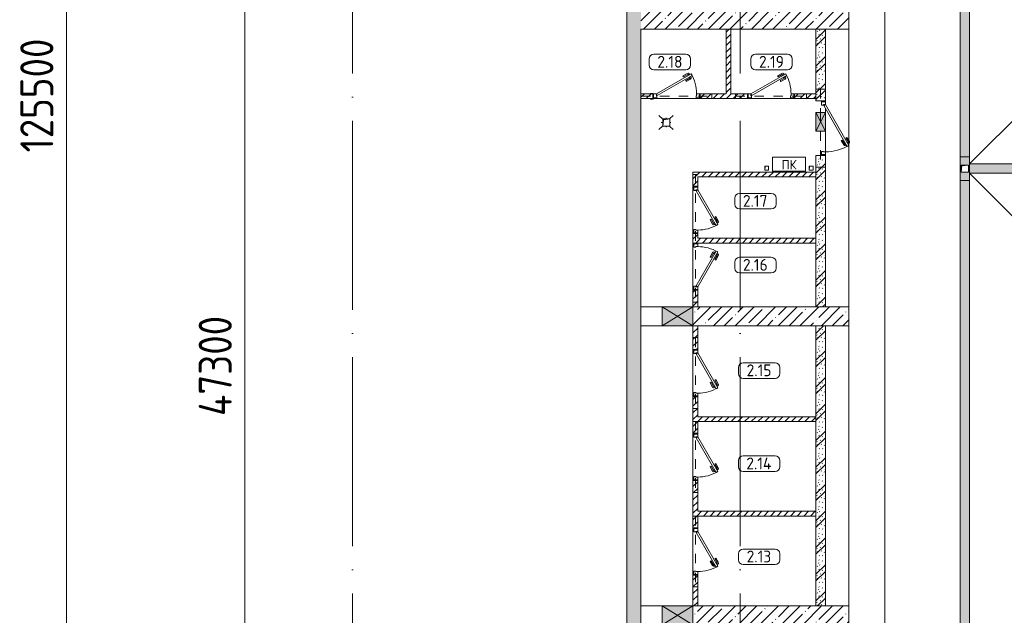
# Model space of a CAD drawing. Header units: millimetres. Extents: x -32229 to 169101, y -13689 to 125138.
# Tile 8 of 202: x -28707 to -7879, y 46450 to 59050. Entities that reach past the tile are written whole.
import ezdxf

# ---------------------------------------------------------------- set-up
doc = ezdxf.new("R2010")
doc.units = ezdxf.units.MM
doc.linetypes.add('3_ Штрих_ 1 х 1 мм', pattern=[400, 200, -200])
doc.linetypes.add('ADSK_Линия сетки', pattern=[5000, 4000, -500, 0, -500])
for name, color, linetype, lineweight in [('A-____-____-DIMS', 7, 'Continuous', 9), ('A-____-____-DIMS-200', 7, 'Continuous', 9), ('A-____-NOTE-TEXT', 5, 'Continuous', 18), ('A-AREA-____-IDEN', 7, 'Continuous', 9), ('A-DOOR-____-MCUT', 7, 'Continuous', 9), ('A-DOOR-____-OTLN', 7, 'Continuous', 18), ('A-DOOR-FRAM-MCUT', 7, 'Continuous', 9), ('A-DOOR-OPNG-OTLN', 7, 'Continuous', 18), ('A-FLOR-____-OTLN', 7, 'Continuous', 18), ('A-GLAZ-____-MCUT', 7, 'Continuous', 9), ('A-GLAZ-____-OTLN', 7, 'Continuous', 18), ('A-WALL-____-MCUT', 7, 'Continuous', 40), ('A-WALL-____-PATT', 7, 'Continuous', 40), ('I-WALL-____-MCUT', 7, 'Continuous', 40), ('M-EQPM-____-OTLN', 7, 'Continuous', 18), ('P-SANR-FIXT-OTLN', 7, 'Continuous', 18), ('S-BEAM-____-OTLN', 7, 'Continuous', 18), ('S-COLS-____-MCUT', 7, 'Continuous', 40), ('S-COLS-____-OTLN', 7, 'Continuous', 18), ('S-GRID-____-OTLN', 7, 'Continuous', 9)]:
    doc.layers.add(name, color=color, linetype=linetype, lineweight=lineweight)
doc.layers.add('A-DETL-____-OTLN', color=7, linetype='Continuous', lineweight=9, true_color=0x00a600)
doc.styles.add('GOST Common', font='GOST_Common.ttf', dxfattribs={"height": 200})
doc.styles.add('GOST Common_4', font='GOST_Common.ttf', dxfattribs={"width": 0.9, "height": 700})
doc.styles.add('GOST Common_5', font='GOST_Common.ttf', dxfattribs={"height": 250})
doc.dimstyles.new('ADSK_Основной_3_5_мм', dxfattribs={"dimscale": 304.8, "dimtxt": 704.000497, "dimasz": 0.492126, "dimexe": 0.984252, "dimexo": 0.984252, "dimgap": 0.19685, "dimtad": 1, "dimdec": 0, "dimdsep": 46, "dimtxsty": 'GOST Common_4', "dimblk1": 'OBLIQUE', "dimblk2": 'OBLIQUE', "dimsah": 1, "dimcen": 0.09, "dimdle": 0.984252, "dimazin": 2, "dimtfac": 1, "dimtdec": 4, "dimtix": 1, "dimtmove": 0, "dimatfit": 3, "dimfxl": 1, "dimtvp": 1, "dimtolj": 1, "dimtzin": 0, "dimarcsym": 2})
pattern_1 = [(45, (0, 0), (-228.0985, 228.0985), []), (45, (228.1, 0), (-228.0985, 228.0985), [403.225, -80.645, 6.706, -73.939])]
pattern_2 = [(135, (300.56, 377.28), (-565.6854, 6e-14), [10, -790]), (135, (349.8, 474.73), (-565.6854, 6e-14), [10, -790]), (135, (423.93, 473.06), (-565.6854, 6e-14), [10, -790]), (135, (229.92, 447.9), (-565.6854, 6e-14), [10, -790]), (135, (155.08, 447.9), (-565.6854, 6e-14), [10, -790]), (135, (114.9, 369.03), (-565.6854, 6e-14), [10, -790]), (135, (132.43, 285.8), (-565.6854, 6e-14), [10, -790]), (135, (214.66, 322), (-565.6854, 6e-14), [10, -790]), (135, (198.16, 261.88), (-565.6854, 6e-14), [10, -790]), (135, (45.2, 272.9), (-565.6854, 6e-14), [10, -790]), (135, (42.32, 336.16), (-565.6854, 6e-14), [10, -790]), (135, (92.26, 192.24), (-565.6854, 6e-14), [10, -790]), (135, (7.07, 149.2), (-565.6854, 6e-14), [10, -790]), (135, (80.6, 95.1), (-565.6854, 6e-14), [10, -790]), (135, (79.53, 36.94), (-565.6854, 6e-14), [10, -790]), (135, (153.87, 74.56), (-565.6854, 6e-14), [10, -790]), (135, (228.35, 124.8), (-565.6854, 6e-14), [10, -790]), (135, (279.75, 180.4), (-565.6854, 6e-14), [10, -790]), (135, (282.9, 31.63), (-565.6854, 6e-14), [10, -790]), (135, (377.38, 53.45), (-565.6854, 6e-14), [10, -790]), (135, (352.28, 102.7), (-565.6854, 6e-14), [10, -790]), (135, (354.05, 0), (-565.6854, 6e-14), [10, -790]), (135, (553.23, 16.45), (-565.6854, 6e-14), [10, -790]), (135, (542.38, 63.45), (-565.6854, 6e-14), [10, -790]), (135, (536.58, 239.3), (-565.6854, 6e-14), [10, -790]), (135, (475.85, 203.9), (-565.6854, 6e-14), [10, -790]), (135, (475.85, 316.54), (-565.6854, 6e-14), [10, -790]), (135, (520.8, 408.7), (-565.6854, 6e-14), [10, -790]), (135, (551.1, 470.8), (-565.6854, 6e-14), [10, -790]), (135, (235.25, 537.93), (-565.6854, 6e-14), [10, -790]), (135, (407.25, 547.65), (-565.6854, 6e-14), [10, -790]), (135, (94.5, 558.6), (-565.6854, 6e-14), [10, -790]), (135, (46.4, 532.3), (-565.6854, 6e-14), [10, -790]), (135, (85.56, 465.04), (-565.6854, 6e-14), [10, -790]), (135, (355.53, 181.14), (-565.6854, 6e-14), [10, -790]), (135, (362.23, 243.6), (-565.6854, 6e-14), [10, -790]), (135, (413.45, 344.1), (-565.6854, 6e-14), [10, -790]), (135, (286.3, 273.25), (-565.6854, 6e-14), [10, -790]), (135, (423.02, 263.72), (-565.6854, 6e-14), [10, -790]), (135, (162.94, 190.2), (-565.6854, 6e-14), [10, -790]), (135, (470.25, 120.93), (-565.6854, 6e-14), [10, -790]), (135, (484.48, 9.78), (-565.6854, 6e-14), [10, -790]), (45, (0, 212.13), (-565.6854, 0), []), (45, (212.13, 0), (-565.6854, 0), []), (45, (353.55, 0), (-565.6854, 0), []), (45, (0, 353.55), (-565.6854, 0), [])]
pattern_3 = [(45, (0, 0), (-70.71068, 70.71068), [])]

# ---------------------------------------------------------------- blocks, each defined once
blk = doc.blocks.new('КР-Проем - Настраиваемый-V1--01 ЭМ')
at = {"layer": 'A-DOOR-OPNG-OTLN', "color": 253, "lineweight": 13, "true_color": 0xaaaaaa}
for p, q in [((-550, 200), (-100, 200)), ((-100, 200), (550, 200)), ((-550, -200), (-100, -200)), ((-100, -200), (550, -200))]:
    blk.add_line(p, q, dxfattribs=at)
blk = doc.blocks.new('АР_Дверь однопольная - 1000х2100h_850__Кладовая-5293077--01 ЭМ')
at = {"layer": 'A-DOOR-____-MCUT', "color": 253, "lineweight": 13, "true_color": 0xaaaaaa}
for p, q in [((311, 475), (-425, 50)), ((-405, 15), (331, 440)), ((331, 440), (311, 475)), ((-425, 50), (-405, 15))]:
    blk.add_line(p, q, dxfattribs=at)
at = {"layer": 'A-DOOR-____-OTLN', "color": 253, "lineweight": 5, "true_color": 0xaaaaaa}
for p, q in [((139, 433), (228, 485)), ((151, 412), (139, 433)), ((151, 412), (240, 463)), ((285, 469), (242, 444)), ((242, 444), (246, 438)), ((253, 451), (247, 461)), ((275, 463), (269, 474)), ((313, 421), (270, 396)), ((289, 463), (285, 469)), ((309, 428), (313, 421)), ((196, 334), (285, 385)), ((196, 334), (209, 312)), ((209, 312), (298, 363)), ((270, 396), (266, 403)), ((281, 402), (287, 392)), ((303, 415), (309, 404))]:
    blk.add_line(p, q, dxfattribs=at)
for centre, radius, start, end in [((243, 459), 30, 30, 120), ((243, 459), 4.99, 30, 120), ((-425, 50), 850, 360, 30), ((283, 389), 4.99, 300, 30), ((283, 389), 30, 300, 30)]:
    blk.add_arc(centre, radius, start, end, dxfattribs=at)
at = {"layer": 'A-DOOR-FRAM-MCUT', "color": 253, "lineweight": 13, "true_color": 0xaaaaaa}
for p, q in [((-485, 50), (-500, 50)), ((-425, 50), (-485, 50)), ((-485, 50), (-485, -30)), ((-425, 10), (-425, 50)), ((-415, 10), (-425, 10)), ((-415, -30), (-415, 10)), ((425, 10), (415, 10)), ((415, 10), (415, -30)), ((485, 50), (425, 50)), ((425, 50), (425, 10)), ((485, -30), (485, 50)), ((485, 50), (500, 50)), ((-485, -30), (-500, -30)), ((-485, -30), (-415, -30)), ((415, -30), (485, -30)), ((485, -30), (500, -30))]:
    blk.add_line(p, q, dxfattribs=at)
blk = doc.blocks.new('АР_Дверь однопольная - 1000х2100h_850__Кладовая-6005850--01 ЭМ')
at = {"layer": 'A-DOOR-____-MCUT', "color": 253, "lineweight": 13, "true_color": 0xaaaaaa}
for p, q in [((-311, 475), (-331, 440)), ((-331, 440), (405, 15)), ((425, 50), (-311, 475)), ((405, 15), (425, 50))]:
    blk.add_line(p, q, dxfattribs=at)
at = {"layer": 'A-DOOR-____-OTLN', "color": 253, "lineweight": 5, "true_color": 0xaaaaaa}
for p, q in [((-309, 428), (-313, 421)), ((-313, 421), (-270, 396)), ((-289, 463), (-285, 469)), ((-285, 469), (-242, 444)), ((-275, 463), (-269, 474)), ((-253, 451), (-247, 461)), ((-242, 444), (-246, 438)), ((-151, 412), (-240, 463)), ((-139, 433), (-228, 485)), ((-151, 412), (-139, 433)), ((-303, 415), (-309, 404)), ((-209, 312), (-298, 363)), ((-281, 402), (-287, 392)), ((-196, 334), (-285, 385)), ((-270, 396), (-266, 403)), ((-196, 334), (-209, 312))]:
    blk.add_line(p, q, dxfattribs=at)
for centre, radius, start, end in [((425, 50), 850, 150, 180), ((-243, 459), 30, 60, 150), ((-243, 459), 4.99, 60, 150), ((-283, 389), 30, 150, 240), ((-283, 389), 4.99, 150, 240)]:
    blk.add_arc(centre, radius, start, end, dxfattribs=at)
at = {"layer": 'A-DOOR-FRAM-MCUT', "color": 253, "lineweight": 13, "true_color": 0xaaaaaa}
for p, q in [((-485, 50), (-500, 50)), ((-425, 50), (-485, 50)), ((-485, 50), (-485, -30)), ((-425, 10), (-425, 50)), ((-415, 10), (-425, 10)), ((-415, -30), (-415, 10)), ((425, 10), (415, 10)), ((415, 10), (415, -30)), ((485, 50), (425, 50)), ((425, 50), (425, 10)), ((485, -30), (485, 50)), ((485, 50), (500, 50)), ((-485, -30), (-500, -30)), ((-485, -30), (-415, -30)), ((415, -30), (485, -30)), ((485, -30), (500, -30))]:
    blk.add_line(p, q, dxfattribs=at)
blk = doc.blocks.new('АР_Дверь однопольная - 1000х2100h_850__Кладовая-4751203--01 ЭМ')
at = {"layer": 'A-DOOR-____-MCUT', "color": 253, "lineweight": 13, "true_color": 0xaaaaaa}
for p, q in [((311, 475), (-425, 50)), ((-405, 15), (331, 440)), ((331, 440), (311, 475)), ((-425, 50), (-405, 15))]:
    blk.add_line(p, q, dxfattribs=at)
at = {"layer": 'A-DOOR-____-OTLN', "color": 253, "lineweight": 5, "true_color": 0xaaaaaa}
for p, q in [((139, 433), (228, 485)), ((151, 412), (139, 433)), ((151, 412), (240, 463)), ((285, 469), (242, 444)), ((242, 444), (246, 438)), ((253, 451), (247, 461)), ((275, 463), (269, 474)), ((313, 421), (270, 396)), ((289, 463), (285, 469)), ((309, 428), (313, 421)), ((196, 334), (285, 385)), ((196, 334), (209, 312)), ((209, 312), (298, 363)), ((270, 396), (266, 403)), ((281, 402), (287, 392)), ((303, 415), (309, 404))]:
    blk.add_line(p, q, dxfattribs=at)
for centre, radius, start, end in [((243, 459), 30, 30, 120), ((243, 459), 4.99, 30, 120), ((-425, 50), 850, 360, 30), ((283, 389), 4.99, 300, 30), ((283, 389), 30, 300, 30)]:
    blk.add_arc(centre, radius, start, end, dxfattribs=at)
at = {"layer": 'A-DOOR-FRAM-MCUT', "color": 253, "lineweight": 13, "true_color": 0xaaaaaa}
for p, q in [((-485, 50), (-500, 50)), ((-425, 50), (-485, 50)), ((-485, 50), (-485, -30)), ((-425, 10), (-425, 50)), ((-415, 10), (-425, 10)), ((-415, -30), (-415, 10)), ((425, 10), (415, 10)), ((415, 10), (415, -30)), ((485, 50), (425, 50)), ((425, 50), (425, 10)), ((485, -30), (485, 50)), ((485, 50), (500, 50)), ((-485, -30), (-500, -30)), ((-485, -30), (-415, -30)), ((415, -30), (485, -30)), ((485, -30), (500, -30))]:
    blk.add_line(p, q, dxfattribs=at)
blk = doc.blocks.new('АР_Дверь однопольная - 1150х2100h_кл_ коридор-5133675--01 ЭМ')
at = {"layer": 'A-DOOR-____-MCUT', "color": 253, "lineweight": 13, "true_color": 0xaaaaaa}
for p, q in [((366, 600), (-500, 100)), ((-480, 65), (386, 565)), ((386, 565), (366, 600)), ((-500, 100), (-480, 65))]:
    blk.add_line(p, q, dxfattribs=at)
at = {"layer": 'A-DOOR-____-OTLN', "color": 253, "lineweight": 5, "true_color": 0xaaaaaa}
for p, q in [((194, 558), (283, 610)), ((206, 537), (194, 558)), ((206, 537), (295, 588)), ((251, 459), (340, 510)), ((251, 459), (264, 437)), ((264, 437), (353, 488)), ((340, 594), (297, 569)), ((297, 569), (301, 563)), ((308, 576), (302, 586)), ((325, 521), (321, 528)), ((330, 588), (324, 599)), ((368, 546), (325, 521)), ((336, 527), (342, 517)), ((344, 588), (340, 594)), ((358, 540), (364, 529)), ((364, 553), (368, 546))]:
    blk.add_line(p, q, dxfattribs=at)
for centre, radius, start, end in [((298, 584), 30, 30, 120), ((298, 584), 4.99, 30, 120), ((338, 514), 4.99, 300, 30), ((338, 514), 30, 300, 30), ((-500, 100), 1000, 360, 30)]:
    blk.add_arc(centre, radius, start, end, dxfattribs=at)
at = {"layer": 'A-DOOR-FRAM-MCUT', "color": 253, "lineweight": 13, "true_color": 0xaaaaaa}
for p, q in [((-560, 100), (-575, 100)), ((-560, 20), (-575, 20)), ((-500, 100), (-560, 100)), ((-560, 100), (-560, 20)), ((-560, 20), (-490, 20)), ((-500, 60), (-500, 100)), ((-490, 60), (-500, 60)), ((-490, 20), (-490, 60)), ((500, 60), (490, 60)), ((490, 60), (490, 20)), ((490, 20), (560, 20)), ((560, 100), (500, 100)), ((500, 100), (500, 60)), ((560, 20), (560, 100)), ((560, 100), (575, 100)), ((560, 20), (575, 20))]:
    blk.add_line(p, q, dxfattribs=at)
blk = doc.blocks.new('КР-Проем - Настраиваемый-V7--01 ЭМ')
at = {"layer": 'A-DOOR-OPNG-OTLN', "color": 253, "lineweight": 13, "true_color": 0xaaaaaa}
for p, q in [((-550, 200), (100, 200)), ((100, 200), (550, 200)), ((-550, -200), (100, -200)), ((100, -200), (550, -200))]:
    blk.add_line(p, q, dxfattribs=at)
blk = doc.blocks.new('АР_Лоток - 200х100h_ЛВ1-7189173--01 ЭМ')
at = {"layer": 'M-EQPM-____-OTLN', "lineweight": 13, "true_color": 0xf3f3f3}
blk.add_hatch(color=7, dxfattribs=at).paths.add_polyline_path([(2350, -100), (11500, -100), (11500, 100), (0, 100), (0, -100), (1437, -100)])
at = {"layer": 'M-EQPM-____-OTLN', "color": 253, "lineweight": 13, "true_color": 0xaaaaaa}
for p, q in [((11500, 100), (0, 100)), ((0, 100), (0, -100)), ((11500, -100), (11500, 100)), ((0, -100), (11500, -100))]:
    blk.add_line(p, q, dxfattribs=at)
blk = doc.blocks.new('АР_Лоток - 200х100h_ЛВ1-7189402--01 ЭМ')
at = {"layer": 'M-EQPM-____-OTLN', "lineweight": 13, "true_color": 0xf3f3f3}
blk.add_hatch(color=7, dxfattribs=at).paths.add_polyline_path([(15550, -100), (15550, 100), (200, 99), (200, -100), (13350, -100)])
at = {"layer": 'M-EQPM-____-OTLN', "color": 253, "lineweight": 13, "true_color": 0xaaaaaa}
blk.add_line((15550, -100), (15550, 100), dxfattribs=at)
blk = doc.blocks.new('АР_Канал вертикальный прямоугольный - ПК-3224475--01 ЭМ')
at = {"layer": 'M-EQPM-____-OTLN', "color": 253, "lineweight": 13, "true_color": 0xaaaaaa}
for p, q in [((350, 150), (-350, 150)), ((-350, 150), (-350, -150)), ((-350, -150), (-350, 150)), ((-350, 150), (350, 150)), ((350, -150), (350, 150)), ((350, 150), (350, -150)), ((-350, -150), (350, -150)), ((350, -150), (-350, -150))]:
    blk.add_line(p, q, dxfattribs=at)
blk = doc.blocks.new('АР_Дверь однопольная - 1000х2100h_850__Кладовая-6010511--01 ЭМ')
at = {"layer": 'A-DOOR-____-MCUT', "color": 253, "lineweight": 13, "true_color": 0xaaaaaa}
for p, q in [((311, 475), (-425, 50)), ((-405, 15), (331, 440)), ((331, 440), (311, 475)), ((-425, 50), (-405, 15))]:
    blk.add_line(p, q, dxfattribs=at)
at = {"layer": 'A-DOOR-____-OTLN', "color": 253, "lineweight": 5, "true_color": 0xaaaaaa}
for p, q in [((139, 433), (228, 485)), ((151, 412), (139, 433)), ((151, 412), (240, 463)), ((285, 469), (242, 444)), ((242, 444), (246, 438)), ((253, 451), (247, 461)), ((275, 463), (269, 474)), ((313, 421), (270, 396)), ((289, 463), (285, 469)), ((309, 428), (313, 421)), ((196, 334), (285, 385)), ((196, 334), (209, 312)), ((209, 312), (298, 363)), ((270, 396), (266, 403)), ((281, 402), (287, 392)), ((303, 415), (309, 404))]:
    blk.add_line(p, q, dxfattribs=at)
for centre, radius, start, end in [((243, 459), 30, 30, 120), ((243, 459), 4.99, 30, 120), ((-425, 50), 850, 360, 30), ((283, 389), 4.99, 300, 30), ((283, 389), 30, 300, 30)]:
    blk.add_arc(centre, radius, start, end, dxfattribs=at)
at = {"layer": 'A-DOOR-FRAM-MCUT', "color": 253, "lineweight": 13, "true_color": 0xaaaaaa}
for p, q in [((-485, 50), (-500, 50)), ((-425, 50), (-485, 50)), ((-485, 50), (-485, -30)), ((-425, 10), (-425, 50)), ((-415, 10), (-425, 10)), ((-415, -30), (-415, 10)), ((425, 10), (415, 10)), ((415, 10), (415, -30)), ((485, 50), (425, 50)), ((425, 50), (425, 10)), ((485, -30), (485, 50)), ((485, 50), (500, 50)), ((-485, -30), (-500, -30)), ((-485, -30), (-415, -30)), ((415, -30), (485, -30)), ((485, -30), (500, -30))]:
    blk.add_line(p, q, dxfattribs=at)
blk = doc.blocks.new('АР_Канал вертикальный прямоугольный - ВК-5403405--01 ЭМ')
at = {"layer": 'M-EQPM-____-OTLN', "color": 253, "lineweight": 13, "true_color": 0xaaaaaa}
for p, q in [((75, 75), (-75, 75)), ((-75, 75), (-75, -75)), ((75, 75), (-75, 75)), ((-75, 75), (-75, -75)), ((-75, -75), (-75, 75)), ((-75, 75), (75, 75)), ((-75, -75), (-60, 60)), ((-75, -75), (-60, 60)), ((-60, 60), (75, 75)), ((-60, 60), (75, 75)), ((75, -75), (75, 75)), ((75, 75), (75, -75)), ((-75, -75), (75, -75)), ((75, -75), (-75, -75))]:
    blk.add_line(p, q, dxfattribs=at)
blk = doc.blocks.new('АР_Отверстие прямоугольное - АПТ-4514695--01 ЭМ')
at = {"layer": 'A-GLAZ-____-OTLN', "lineweight": 13, "true_color": 0xf0f0f0}
blk.add_hatch(color=7, dxfattribs=at).paths.add_polyline_path([(-200, 200), (-200, -200), (450, -200), (450, 200), (410, 200)])
at = {"layer": 'A-GLAZ-____-MCUT', "color": 253, "lineweight": 13, "true_color": 0xaaaaaa}
for p, q in [((-200, 200), (-200, -200)), ((450, 200), (450, -200))]:
    blk.add_line(p, q, dxfattribs=at)
at = {"layer": 'A-GLAZ-____-OTLN', "color": 253, "lineweight": 5, "true_color": 0xaaaaaa}
for p, q in [((450, 200), (-200, -200)), ((-200, 200), (450, -200))]:
    blk.add_line(p, q, dxfattribs=at)
at = {"layer": 'A-GLAZ-____-OTLN', "color": 253, "lineweight": 13, "true_color": 0xaaaaaa}
for p, q in [((450, 200), (-200, 200)), ((-200, 200), (-200, -200)), ((450, -200), (450, 200)), ((-200, -200), (450, -200))]:
    blk.add_line(p, q, dxfattribs=at)
blk = doc.blocks.new('АР_Отверстие прямоугольное - АПТ-3669929--01 ЭМ')
at = {"layer": 'A-GLAZ-____-OTLN', "lineweight": 13, "true_color": 0xf0f0f0}
blk.add_hatch(color=7, dxfattribs=at).paths.add_polyline_path([(325, 100), (-75, 100), (-75, -100), (325, -100), (325, 65)])
at = {"layer": 'A-GLAZ-____-MCUT', "color": 253, "lineweight": 13, "true_color": 0xaaaaaa}
for p, q in [((-75, 100), (-75, -100)), ((325, 100), (325, -100))]:
    blk.add_line(p, q, dxfattribs=at)
at = {"layer": 'A-GLAZ-____-OTLN', "color": 253, "lineweight": 5, "true_color": 0xaaaaaa}
for p, q in [((325, 100), (-75, -100)), ((-75, 100), (325, -100))]:
    blk.add_line(p, q, dxfattribs=at)
at = {"layer": 'A-GLAZ-____-OTLN', "color": 253, "lineweight": 13, "true_color": 0xaaaaaa}
for p, q in [((325, 100), (-75, 100)), ((-75, 100), (-75, -100)), ((325, -100), (325, 100)), ((-75, -100), (325, -100))]:
    blk.add_line(p, q, dxfattribs=at)
blk = doc.blocks.new('АР_Канал вертикальный прямоугольный - АПТ-5386077--01 ЭМ')
at = {"layer": 'M-EQPM-____-OTLN', "color": 253, "lineweight": 13, "true_color": 0xaaaaaa}
for p, q in [((40, 40), (-40, 40)), ((-40, 40), (-40, -40)), ((40, 40), (-40, 40)), ((-40, 40), (-40, -40)), ((-40, -40), (-40, 40)), ((-40, 40), (40, 40)), ((-40, -40), (-32, 32)), ((-40, -40), (-32, 32)), ((-32, 32), (40, 40)), ((-32, 32), (40, 40)), ((40, -40), (40, 40)), ((40, 40), (40, -40)), ((-40, -40), (40, -40)), ((40, -40), (-40, -40))]:
    blk.add_line(p, q, dxfattribs=at)
blk = doc.blocks.new('АР_Трап - 100-100-V63--01 ЭМ')
at = {"layer": 'P-SANR-FIXT-OTLN', "color": 253, "lineweight": 13, "true_color": 0xaaaaaa}
for p, q in [((-70, 70), (-150, 150)), ((-100, 0), (-70, 0)), ((0, 75), (0, 100)), ((75, 75), (150, 150)), ((80, 0), (100, 0)), ((-70, -70), (-150, -150)), ((0, -100), (0, -75)), ((75, -75), (150, -150))]:
    blk.add_line(p, q, dxfattribs=at)
blk = doc.blocks.new('АР_Лоток - 200х100h_ЛВ1-7518940--01 ЭМ')
at = {"layer": 'M-EQPM-____-OTLN', "lineweight": 13, "true_color": 0xf3f3f3}
blk.add_hatch(color=7, dxfattribs=at).paths.add_polyline_path([(14600, -100), (14600, 100), (0, 100), (0, -100), (12474, -100)])
at = {"layer": 'M-EQPM-____-OTLN', "color": 253, "lineweight": 13, "true_color": 0xaaaaaa}
for p, q in [((0, 100), (0, -100)), ((14600, -100), (14600, 100))]:
    blk.add_line(p, q, dxfattribs=at)
blk = doc.blocks.new('АР_Лоток - 200х100h-V68--01 ЭМ')
at = {"layer": 'M-EQPM-____-OTLN', "lineweight": 13, "true_color": 0xf3f3f3}
h = blk.add_hatch(color=7, dxfattribs=at)
h.paths.add_polyline_path([(500, -100), (500, 100), (0, 100), (0, -100), (350, -100)])
h.paths.add_polyline_path([(325, 75), (325, -75), (175, -75), (175, 75), (250, 75)])
at = {"layer": 'M-EQPM-____-OTLN', "color": 253, "lineweight": 13, "true_color": 0xaaaaaa}
for p, q in [((0, 100), (0, -100)), ((500, -100), (500, 100))]:
    blk.add_line(p, q, dxfattribs=at)
blk = doc.blocks.new('АР_Перемычка - 100_Уx1_75x5__Оп_250-250_125x80x5__-6371143--01 ЭМ')
at = {"layer": 'S-BEAM-____-OTLN', "color": 9, "linetype": '3_ Штрих_ 1 х 1 мм', "lineweight": 15, "true_color": 0xc4c4c4}
for p, q in [((-750, 50), (-750, -50)), ((750, 50), (750, -50)), ((-750, 0), (750, 0))]:
    blk.add_line(p, q, dxfattribs=at)
blk = doc.blocks.new('АР_Перемычка - 100_Уx1_75x5__250-250-6683530--01 ЭМ')
at = {"layer": 'S-BEAM-____-OTLN', "color": 9, "linetype": '3_ Штрих_ 1 х 1 мм', "lineweight": 15, "true_color": 0xc4c4c4}
for p, q in [((-750, 50), (-750, -50)), ((750, 50), (750, -50)), ((-750, 0), (750, 0))]:
    blk.add_line(p, q, dxfattribs=at)
blk = doc.blocks.new('АР_Перемычка - 100_Уx1_75x5__1450-250-6005895--01 ЭМ')
at = {"layer": 'S-BEAM-____-OTLN', "color": 9, "linetype": '3_ Штрих_ 1 х 1 мм', "lineweight": 15, "true_color": 0xc4c4c4}
for p, q in [((-1950, 50), (-1950, -50)), ((750, 50), (750, -50)), ((-1950, 0), (750, 0))]:
    blk.add_line(p, q, dxfattribs=at)
blk = doc.blocks.new('АР_Перемычка - 200_Уx2_75x5__250-250-7317931--01 ЭМ')
at = {"layer": 'S-BEAM-____-OTLN', "color": 9, "linetype": '3_ Штрих_ 1 х 1 мм', "lineweight": 15, "true_color": 0xc4c4c4}
for p, q in [((-825, 100), (-825, -100)), ((825, 100), (825, -100)), ((-825, 0), (-335, 0)), ((-335, 0), (65, 0)), ((65, 0), (825, 0))]:
    blk.add_line(p, q, dxfattribs=at)
blk = doc.blocks.new('АР_Фахверк_ _Швеллер полки параллельные_ - 12П-6685642--01 ЭМ')
at = {"layer": 'S-COLS-____-OTLN', "lineweight": 15, "true_color": 0xaaaaaa}
blk.add_hatch(color=253, dxfattribs=at).paths.add_polyline_path([(-17, 60), (-15, -60), (35, -60), (35, -52), (-12, -50), (-12, 52), (35, 52), (35, 60), (-12, 60)])
at = {"layer": 'S-COLS-____-MCUT', "color": 253, "lineweight": 15, "true_color": 0xaaaaaa}
for p, q in [((35, 60), (-17, 60)), ((-17, 60), (-17, -60)), ((-12, -52), (-12, 52)), ((-12, 52), (35, 52)), ((35, 52), (35, 60)), ((-17, -60), (35, -60)), ((35, -52), (-12, -52)), ((35, -60), (35, -52))]:
    blk.add_line(p, q, dxfattribs=at)
blk = doc.blocks.new('Наметкина 10_РД_АР_П_отсоединено_rvt-1--01 ЭМ')
at = {"layer": 'A-WALL-____-PATT', "lineweight": 5, "true_color": 0xaaaaaa}
h = blk.add_hatch(dxfattribs=at)
h.set_pattern_fill('FP_1', color=253, style=0, pattern_type=2)
h.set_pattern_definition(pattern_1)
h.paths.add_polyline_path([(-15865, 36375), (-15565, 36375), (-15565, 75350), (-15865, 75350), (-15865, 37393)])
h = blk.add_hatch(dxfattribs=at)
h.set_pattern_fill('FP_1', color=253, style=0, pattern_type=2)
h.set_pattern_definition(pattern_1)
h.paths.add_polyline_path([(-11525, 58850), (-11165, 58850), (-11165, 59250), (-15565, 59250), (-15565, 58850), (-11665, 58850)])
h = blk.add_hatch(dxfattribs=at)
h.set_pattern_fill('FP_8', color=253, style=0, pattern_type=2)
h.set_pattern_definition(pattern_3)
h.paths.add_polyline_path([(-13665, 57480), (-13665, 58850), (-13765, 58850), (-13765, 57480)])
h = blk.add_hatch(dxfattribs=at)
h.set_pattern_fill('FP_6', color=253, style=0, pattern_type=2)
h.set_pattern_definition(pattern_2)
h.paths.add_polyline_path([(-11665, 52975), (-11665, 56180), (-11865, 56180), (-11865, 52975)])
h.paths.add_polyline_path([(-11865, 57330), (-11665, 57330), (-11665, 58850), (-11865, 58850), (-11865, 57380)])
h = blk.add_hatch(dxfattribs=at)
h.set_pattern_fill('FP_8', color=253, style=0, pattern_type=2)
h.set_pattern_definition(pattern_3)
h.paths.add_polyline_path([(-13315, 57380), (-13315, 57480), (-14315, 57480), (-14315, 57380), (-13532, 57380)])
h.paths.add_polyline_path([(-15565, 57380), (-15315, 57380), (-15316, 57480), (-15565, 57480)])
h.paths.add_polyline_path([(-11865, 57380), (-11865, 57480), (-12315, 57480), (-12315, 57380)])
h = blk.add_hatch(dxfattribs=at)
h.set_pattern_fill('FP_8', color=253, style=0, pattern_type=2)
h.set_pattern_definition(pattern_3)
h.paths.add_polyline_path([(-14365, 52975), (-14365, 53325), (-14465, 53325), (-14465, 52975)])
h.paths.add_polyline_path([(-14365, 54325), (-14365, 54525), (-14465, 54525), (-14465, 54325)])
h.paths.add_polyline_path([(-14465, 55525), (-14365, 55525), (-14365, 55825), (-14465, 55825), (-14465, 55725)])
h = blk.add_hatch(dxfattribs=at)
h.set_pattern_fill('FP_8', color=253, style=0, pattern_type=2)
h.set_pattern_definition(pattern_3)
h.paths.add_polyline_path([(-13532, 55725), (-11865, 55725), (-11865, 55825), (-14365, 55825), (-14365, 55725)])
h = blk.add_hatch(dxfattribs=at)
h.set_pattern_fill('FP_8', color=253, style=0, pattern_type=2)
h.set_pattern_definition(pattern_3)
h.paths.add_polyline_path([(-13532, 54325), (-11865, 54325), (-11865, 54425), (-14365, 54425), (-14365, 54325)])
h = blk.add_hatch(dxfattribs=at)
h.set_pattern_fill('FP_1', color=253, style=0, pattern_type=2)
h.set_pattern_definition(pattern_1)
h.paths.add_polyline_path([(-11525, 52575), (-11165, 52575), (-11165, 52975), (-14465, 52975), (-14465, 52575), (-11665, 52575)])
h = blk.add_hatch(dxfattribs=at)
h.set_pattern_fill('FP_8', color=253, style=0, pattern_type=2)
h.set_pattern_definition(pattern_3)
h.paths.add_polyline_path([(-14365, 46650), (-14365, 47300), (-14465, 47300), (-14465, 46650)])
h.paths.add_polyline_path([(-14365, 48300), (-14365, 49300), (-14465, 49300), (-14465, 48300)])
h.paths.add_polyline_path([(-14465, 50300), (-14365, 50300), (-14365, 51075), (-14465, 51075), (-14465, 50550)])
h.paths.add_polyline_path([(-14365, 52075), (-14365, 52575), (-14465, 52575), (-14465, 52075)])
h = blk.add_hatch(dxfattribs=at)
h.set_pattern_fill('FP_6', color=253, style=0, pattern_type=2)
h.set_pattern_definition(pattern_2)
h.paths.add_polyline_path([(-11865, 46650), (-11665, 46650), (-11665, 52575), (-11865, 52575), (-11865, 47300)])
h = blk.add_hatch(dxfattribs=at)
h.set_pattern_fill('FP_8', color=253, style=0, pattern_type=2)
h.set_pattern_definition(pattern_3)
h.paths.add_polyline_path([(-14365, 50550), (-11865, 50550), (-11865, 50650), (-14365, 50650)])
h = blk.add_hatch(dxfattribs=at)
h.set_pattern_fill('FP_8', color=253, style=0, pattern_type=2)
h.set_pattern_definition(pattern_3)
h.paths.add_polyline_path([(-11865, 48550), (-11865, 48650), (-14365, 48650), (-14365, 48550)])
h = blk.add_hatch(dxfattribs=at)
h.set_pattern_fill('FP_1', color=253, style=0, pattern_type=2)
h.set_pattern_definition(pattern_1)
h.paths.add_polyline_path([(-14465, 46250), (-11165, 46250), (-11165, 46650), (-14465, 46650)])
at = {"layer": 'A-FLOR-____-OTLN', "color": 253, "lineweight": 13, "true_color": 0xaaaaaa}
for p, q in [((-8815, 40050), (-8815, 71279)), ((-8615, 71279), (-8615, 56000)), ((-11165, 52975), (-11165, 58850)), ((-11165, 52975), (-11165, 58850)), ((-8615, 56000), (-6265, 58350)), ((-15310, 57380), (-14315, 57380)), ((-14315, 57380), (-15310, 57380)), ((-13315, 57380), (-12315, 57380)), ((-12315, 57380), (-13315, 57380)), ((-11665, 57330), (-11665, 57315)), ((-11665, 57315), (-11665, 57330)), ((-11665, 57175), (-11665, 57090)), ((-11665, 57090), (-11665, 57175)), ((-11665, 57090), (-11665, 56690)), ((-11665, 56690), (-11665, 57090)), ((-11665, 56690), (-11665, 56255)), ((-11665, 56255), (-11665, 56690)), ((-11665, 56195), (-11665, 56180)), ((-11665, 56180), (-11665, 56195)), ((-6265, 53450), (-8615, 55800)), ((-8615, 55800), (-8615, 40050)), ((-14465, 55525), (-14465, 54525)), ((-14465, 54525), (-14465, 55525)), ((-14465, 54325), (-14465, 54525)), ((-14465, 54325), (-14465, 53325)), ((-14465, 53325), (-14465, 54325)), ((-14465, 52975), (-14465, 53325)), ((-14465, 52075), (-14465, 52575)), ((-11165, 46650), (-11165, 52575)), ((-11165, 46650), (-11165, 52575)), ((-14465, 52075), (-14465, 51075)), ((-14465, 51075), (-14465, 52075)), ((-14465, 50300), (-14465, 49300)), ((-14465, 49300), (-14465, 50300)), ((-14465, 48300), (-14465, 48959)), ((-14465, 48300), (-14465, 47300)), ((-14465, 47300), (-14465, 48300)), ((-14465, 46650), (-14465, 47300))]:
    blk.add_line(p, q, dxfattribs=at)
at = {"layer": 'A-WALL-____-MCUT', "color": 253, "lineweight": 13, "true_color": 0xaaaaaa}
for p, q in [((-15865, 75350), (-15865, 36375)), ((-11165, 58850), (-11165, 59250)), ((-15565, 36375), (-15565, 58850)), ((-15565, 58850), (-11165, 58850)), ((-11165, 52975), (-14465, 52975)), ((-14465, 52975), (-14465, 52575)), ((-11165, 52575), (-11165, 52975)), ((-14465, 52575), (-11165, 52575)), ((-11165, 46650), (-14465, 46650)), ((-14465, 46650), (-14465, 46250)), ((-11165, 46250), (-11165, 46650))]:
    blk.add_line(p, q, dxfattribs=at)
at = {"layer": 'I-WALL-____-MCUT', "color": 253, "lineweight": 13, "true_color": 0xaaaaaa}
for p, q in [((-13765, 58850), (-13765, 57480)), ((-13665, 58850), (-13765, 58850)), ((-13665, 57480), (-13665, 58850)), ((-11865, 58850), (-11865, 57330)), ((-11665, 58850), (-11865, 58850)), ((-11665, 57330), (-11665, 58850)), ((-15315, 57480), (-15565, 57480)), ((-15565, 57480), (-15565, 57380)), ((-15565, 57380), (-15315, 57380)), ((-13765, 57480), (-14315, 57480)), ((-14315, 57480), (-14315, 57380)), ((-14315, 57380), (-13315, 57380)), ((-13315, 57480), (-13665, 57480)), ((-13315, 57380), (-13315, 57480)), ((-11865, 57480), (-12315, 57480)), ((-12315, 57480), (-12315, 57380)), ((-12315, 57380), (-11865, 57380)), ((-11865, 57380), (-11865, 57480)), ((-11865, 57330), (-11665, 57330)), ((-11865, 56180), (-11865, 52975)), ((-11665, 56180), (-11865, 56180)), ((-11665, 52975), (-11665, 56180)), ((-14465, 55825), (-14465, 55525)), ((-14365, 55825), (-14465, 55825)), ((-11865, 55825), (-14365, 55825)), ((-11865, 55725), (-11865, 55825)), ((-14365, 55525), (-14365, 55725)), ((-14365, 55725), (-11865, 55725)), ((-14465, 55525), (-14365, 55525)), ((-14465, 54525), (-14465, 54325)), ((-14365, 54525), (-14465, 54525)), ((-14365, 54425), (-14365, 54525)), ((-11865, 54425), (-14365, 54425)), ((-11865, 54325), (-11865, 54425)), ((-14465, 54325), (-14365, 54325)), ((-14365, 54325), (-11865, 54325)), ((-14465, 53325), (-14465, 52975)), ((-14365, 53325), (-14465, 53325)), ((-14365, 52975), (-14365, 53325)), ((-14465, 52975), (-14365, 52975)), ((-11865, 52975), (-11665, 52975)), ((-14465, 52575), (-14465, 52075)), ((-14365, 52575), (-14465, 52575)), ((-14365, 52075), (-14365, 52575)), ((-11865, 52575), (-11865, 46650)), ((-11665, 52575), (-11865, 52575)), ((-11665, 46650), (-11665, 52575)), ((-14465, 52075), (-14365, 52075)), ((-14465, 51075), (-14465, 50300)), ((-14365, 51075), (-14465, 51075)), ((-14365, 50650), (-14365, 51075)), ((-11865, 50650), (-14365, 50650)), ((-11865, 50550), (-11865, 50650)), ((-14365, 50300), (-14365, 50550)), ((-14365, 50550), (-11865, 50550)), ((-14465, 50300), (-14365, 50300)), ((-14465, 49300), (-14465, 48300)), ((-14365, 49300), (-14465, 49300)), ((-14365, 48650), (-14365, 49300)), ((-11865, 48650), (-14365, 48650)), ((-14365, 48300), (-14365, 48550)), ((-14365, 48550), (-11865, 48550)), ((-11865, 48550), (-11865, 48650)), ((-14465, 48300), (-14365, 48300)), ((-14465, 47300), (-14465, 46650)), ((-14365, 47300), (-14465, 47300)), ((-14365, 46650), (-14365, 47300)), ((-14465, 46650), (-14365, 46650)), ((-11865, 46650), (-11665, 46650))]:
    blk.add_line(p, q, dxfattribs=at)
at = {"layer": 'A-DOOR-____-OTLN', "color": 253, "lineweight": 13, "true_color": 0xaaaaaa}
for name, p in [('АР_Дверь однопольная - 1000х2100h_850__Кладовая-6010511--01 ЭМ', (-14815, 57430)), ('АР_Дверь однопольная - 1000х2100h_850__Кладовая-4751203--01 ЭМ', (-12815, 57430)), ('КР-Проем - Настраиваемый-V1--01 ЭМ', (-15015, 52775))]:
    blk.add_blockref(name, p, dxfattribs=at)
for name, p, rotation in [('АР_Дверь однопольная - 1150х2100h_кл_ коридор-5133675--01 ЭМ', (-11765, 56755), 269.9999999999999), ('АР_Дверь однопольная - 1000х2100h_850__Кладовая-5293077--01 ЭМ', (-14415, 55025), 269.9999999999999), ('АР_Дверь однопольная - 1000х2100h_850__Кладовая-6005850--01 ЭМ', (-14415, 53825), 269.9999999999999), ('АР_Дверь однопольная - 1000х2100h_850__Кладовая-4751203--01 ЭМ', (-14415, 51575), 269.9999999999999), ('АР_Дверь однопольная - 1000х2100h_850__Кладовая-4751203--01 ЭМ', (-14415, 49800), 269.9999999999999), ('АР_Дверь однопольная - 1000х2100h_850__Кладовая-4751203--01 ЭМ', (-14415, 47800), 269.9999999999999), ('КР-Проем - Настраиваемый-V7--01 ЭМ', (-15015, 46450), 180)]:
    blk.add_blockref(name, p, dxfattribs=dict(at, rotation=rotation))
at = {"layer": 'A-GLAZ-____-OTLN', "color": 253, "lineweight": 13, "true_color": 0xaaaaaa}
for name, p, rotation in [('АР_Отверстие прямоугольное - АПТ-3669929--01 ЭМ', (-11765, 57015), 269.9999999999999), ('АР_Отверстие прямоугольное - АПТ-4514695--01 ЭМ', (-14665, 52775), 180), ('АР_Отверстие прямоугольное - АПТ-4514695--01 ЭМ', (-14665, 46450), 180)]:
    blk.add_blockref(name, p, dxfattribs=dict(at, rotation=rotation))
at = {"layer": 'M-EQPM-____-OTLN', "color": 253, "lineweight": 13, "true_color": 0xaaaaaa, "rotation": 270}
for name, p in [('АР_Лоток - 200х100h_ЛВ1-7189402--01 ЭМ', (-8715, 71700)), ('АР_Лоток - 200х100h-V68--01 ЭМ', (-8715, 56150)), ('АР_Лоток - 200х100h_ЛВ1-7518940--01 ЭМ', (-8715, 55650))]:
    blk.add_blockref(name, p, dxfattribs=at)
at = {"layer": 'M-EQPM-____-OTLN', "color": 253, "lineweight": 13, "true_color": 0xaaaaaa}
for name, p in [('АР_Канал вертикальный прямоугольный - ВК-5403405--01 ЭМ', (-15030, 56875)), ('АР_Канал вертикальный прямоугольный - ПК-3224475--01 ЭМ', (-12435, 55995)), ('АР_Канал вертикальный прямоугольный - АПТ-5386077--01 ЭМ', (-12905, 55910)), ('АР_Канал вертикальный прямоугольный - АПТ-5386077--01 ЭМ', (-11965, 55910)), ('АР_Канал вертикальный прямоугольный - ВК-5403405--01 ЭМ', (-8715, 55900)), ('АР_Лоток - 200х100h_ЛВ1-7189173--01 ЭМ', (-8615, 55900))]:
    blk.add_blockref(name, p, dxfattribs=at)
at = {"layer": 'P-SANR-FIXT-OTLN', "color": 253, "lineweight": 13, "true_color": 0xaaaaaa}
blk.add_blockref('АР_Трап - 100-100-V63--01 ЭМ', (-15035, 56875), dxfattribs=at)
at = {"layer": 'S-BEAM-____-OTLN', "color": 253, "lineweight": 13, "true_color": 0xaaaaaa, "rotation": 269.9999999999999}
for name, p in [('АР_Перемычка - 200_Уx2_75x5__250-250-7317931--01 ЭМ', (-11765, 56755)), ('АР_Перемычка - 100_Уx1_75x5__1450-250-6005895--01 ЭМ', (-14415, 53825)), ('АР_Перемычка - 100_Уx1_75x5__250-250-6683530--01 ЭМ', (-14415, 51575)), ('АР_Перемычка - 100_Уx1_75x5__250-250-6683530--01 ЭМ', (-14415, 49800)), ('АР_Перемычка - 100_Уx1_75x5__250-250-6683530--01 ЭМ', (-14415, 47800))]:
    blk.add_blockref(name, p, dxfattribs=at)
at = {"layer": 'S-BEAM-____-OTLN', "color": 253, "lineweight": 13, "true_color": 0xaaaaaa}
for name, p in [('АР_Перемычка - 100_Уx1_75x5__Оп_250-250_125x80x5__-6371143--01 ЭМ', (-14815, 57430)), ('АР_Перемычка - 100_Уx1_75x5__250-250-6683530--01 ЭМ', (-12815, 57430))]:
    blk.add_blockref(name, p, dxfattribs=at)
at = {"layer": 'S-COLS-____-OTLN', "color": 253, "lineweight": 13, "true_color": 0xaaaaaa, "rotation": 180}
blk.add_blockref('АР_Фахверк_ _Швеллер полки параллельные_ - 12П-6685642--01 ЭМ', (-15327, 57430), dxfattribs=at)
at = {"layer": 'A-____-NOTE-TEXT', "color": 253, "lineweight": 5, "true_color": 0xaaaaaa, "insert": (-12590, 56082), "char_height": 200, "width": 384.81, "attachment_point": 1, "style": 'GOST Common'}
blk.add_mtext('ПК', dxfattribs=at)
blk = doc.blocks.new('Марка помещения 2 - Марка помещения 2-1605974--01 ЭМ')
at = {"layer": 'A-AREA-____-IDEN', "color": 253, "true_color": 0xaaaaaa}
for p, q in [((-2.3, -0.31), (-2.3, 0.34)), ((-1.8, 0.84), (1.57, 0.84)), ((2.07, 0.34), (2.07, -0.31)), ((1.57, -0.81), (-1.8, -0.81))]:
    blk.add_line(p, q, dxfattribs=at)
for centre, start, end in [((-1.8, 0.34), 90, 180), ((1.57, 0.34), 0, 90), ((-1.8, -0.31), 180, 270), ((1.57, -0.31), 270, 360)]:
    blk.add_arc(centre, 0.5, start, end, dxfattribs=at)
blk = doc.blocks.new('DIMBLOCK2--01 ЭМ')
at = {"layer": 'A-____-____-DIMS-200', "color": 8, "true_color": 0x808080, "transparency": 16777216}
for p, q in [((-23752, 75450), (-24246, 75450)), ((-23946, 28150), (-23946, 75450)), ((-23946, 75450), (-23752, 75450)), ((-23752, 28150), (-24246, 28150)), ((-23946, 28150), (-23752, 28150))]:
    blk.add_line(p, q, dxfattribs=at)
at = {"layer": 'A-____-____-DIMS-200', "color": 8, "lineweight": 40, "true_color": 0x808080, "transparency": 16777216}
for p, q in [((-23946, 75450), (-24021, 75525)), ((-23946, 75450), (-23871, 75375)), ((-23946, 28150), (-24021, 28225)), ((-23946, 28150), (-23871, 28075))]:
    blk.add_line(p, q, dxfattribs=at)
at = {"layer": 'A-____-____-DIMS-200', "color": 0, "transparency": 16777216, "insert": (-24921, 50666), "char_height": 700, "width": 2720.54, "attachment_point": 1, "rotation": 90, "line_spacing_factor": 1.022761, "style": 'GOST Common_4'}
blk.add_mtext('47300', dxfattribs=at)
blk = doc.blocks.new('_Oblique')
at = {"color": 0, "linetype": 'ByBlock', "lineweight": -2}
blk.add_line((-0.5, -0.5), (0.5, 0.5), dxfattribs=at)
blk = doc.blocks.new('DIMBLOCK5--01 ЭМ')
at = {"layer": 'A-____-____-DIMS-200', "color": 8, "true_color": 0x808080, "transparency": 16777216}
for p, q in [((-27720, -5550), (-27720, 120550)), ((-27526, 120250), (-28020, 120250)), ((-27720, 120250), (-27526, 120250)), ((-27526, -5250), (-28020, -5250)), ((-27720, -5250), (-27526, -5250))]:
    blk.add_line(p, q, dxfattribs=at)
at = {"layer": 'A-____-____-DIMS-200', "color": 8, "lineweight": 40, "true_color": 0x808080, "transparency": 16777216}
for p, q in [((-27720, 120250), (-27795, 120325)), ((-27720, 120250), (-27645, 120175)), ((-27720, -5250), (-27795, -5175)), ((-27720, -5250), (-27645, -5325))]:
    blk.add_line(p, q, dxfattribs=at)
at = {"layer": 'A-____-____-DIMS-200', "color": 0, "transparency": 16777216, "insert": (-28695, 56241), "char_height": 700, "width": 3021.24, "attachment_point": 1, "rotation": 90, "line_spacing_factor": 1.022761, "style": 'GOST Common_4'}
blk.add_mtext('125500', dxfattribs=at)

msp = doc.modelspace()

# ---------------------------------------------------------------- linework, layer by layer
at = {"layer": 'A-DETL-____-OTLN', "color": 5, "true_color": 0x0000ff}
msp.add_line((-10406.1, 65568.9), (-10406.1, 39050), dxfattribs=at)
at = {"layer": 'S-GRID-____-OTLN', "color": 253, "linetype": 'ADSK_Линия сетки', "true_color": 0xaaaaaa}
for p, q in [((-21664.7, -12088.9), (-21664.7, 125138.4)), ((-13464.7, -12088.9), (-13464.7, 125138.4))]:
    msp.add_line(p, q, dxfattribs=at)

# ---------------------------------------------------------------- block references
at = {"lineweight": 5}
msp.add_blockref('Наметкина 10_РД_АР_П_отсоединено_rvt-1--01 ЭМ', (0, 0), dxfattribs=at)
at = {"layer": 'A-AREA-____-IDEN', "color": 253, "true_color": 0xaaaaaa, "xscale": 199.9999999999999, "yscale": 199.9999999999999, "zscale": 199.9999999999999}
for p in [(-14931.2, 58150.7), (-12781.1, 58150.7), (-13121.5, 55208.1), (-13121.5, 53855.4), (-13042.5, 51624.1), (-13042.5, 49654.4), (-13042.5, 47684.7)]:
    msp.add_blockref('Марка помещения 2 - Марка помещения 2-1605974--01 ЭМ', p, dxfattribs=at)

# ---------------------------------------------------------------- texts
at = {"layer": 'A-AREA-____-IDEN', "color": 253, "true_color": 0xaaaaaa, "char_height": 250, "attachment_point": 1, "style": 'GOST Common_5'}
for s, insert, width in [('2.18', (-15218.7, 58284.5), 705.485), ('2.19', (-13068.6, 58284.5), 705.485), ('2.17', (-13408.9, 55341.8), 705.485), ('2.16', (-13408.9, 53989.1), 705.485), ('2.15', (-13330, 51757.9), 705.485), ('2.14', (-13337, 49788.2), 721.519), ('2.13', (-13330, 47818.5), 705.485)]:
    msp.add_mtext(s, dxfattribs=dict(at, insert=insert, width=width))

# ---------------------------------------------------------------- dimensions: what is measured, and where the dimension line sits
at = {"layer": 'A-____-____-DIMS', "color": 8, "true_color": 0x808080}
for base, p1, p2, override, picture, middle in [((-27720.3, 120250), (-27826.3, -5250), (-27826.3, 120250), {"dimpost": '<>', "dimfxl": 125500}, 'DIMBLOCK5--01 ЭМ', (-28130.3, 57500)), ((-23946.4, 75450), (-24052.5, 28150), (-24052.5, 75450), {"dimpost": '<>', "dimfxl": 47300}, 'DIMBLOCK2--01 ЭМ', (-24356.4, 51800))]:
    dim = msp.add_linear_dim(base=base, p1=p1, p2=p2, angle=90, dimstyle='ADSK_Основной_3_5_мм', override=override, dxfattribs=at)
    dim.commit()
    dim.dimension.update_dxf_attribs({"geometry": picture, "text_midpoint": middle})

doc.saveas('drawing.dxf')
